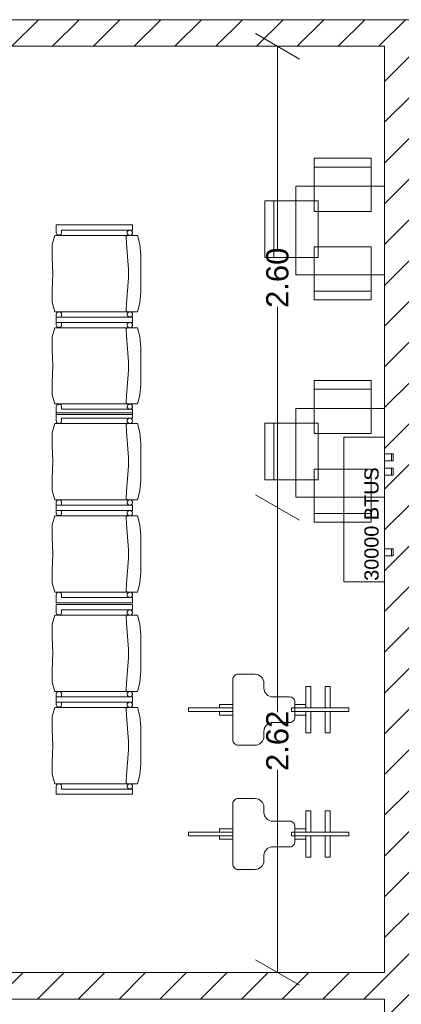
# Model space of a CAD drawing. Header units: millimetres. Extents: x 2826 to 3034, y 1533 to 1590.
# Tile 208 of 248: x 3008.32 to 3010.47, y 1575.43 to 1580.98. Entities that reach past the tile are written whole.
import ezdxf
from ezdxf.enums import TextEntityAlignment as Align

# ---------------------------------------------------------------- set-up
doc = ezdxf.new("R2010")
doc.units = ezdxf.units.MM
doc.layers.add('_Caneta_No__220', color=7, linetype='Continuous', lineweight=15, true_color=0x8a8a8a)
doc.styles.add('ESTILO_GERADO_2', font='arial.ttf')
pattern_1 = [(45, (0.02328, 0.61931), (-0.1149048, 0.1149048), [])]

# ---------------------------------------------------------------- blocks, each defined once
blk = doc.blocks.new('ARROWHEAD_2')
at = {"color": 0, "linetype": 'Continuous', "lineweight": 0}
for p, q in [((-0.378, -0.655), (0.378, 0.655)), ((0, 0), (-1, 0))]:
    blk.add_line(p, q, dxfattribs=at)
blk = doc.blocks.new('A$Cdd268059')
at = {"layer": '_Caneta_No__220'}
h = blk.add_hatch(dxfattribs=at)
h.set_pattern_fill('TIJOLO_COMUM_0005', color=256, style=0, pattern_type=2)
h.set_pattern_definition(pattern_1)
h.paths.add_polyline_path([(23.0533, 9.1406), (23.0533, 8.9906), (25.4138, 8.9906), (25.4138, 9.1406)])
h = blk.add_hatch(dxfattribs=at)
h.set_pattern_fill('TIJOLO_COMUM_0005', color=256, style=0, pattern_type=2)
h.set_pattern_definition(pattern_1)
h.paths.add_polyline_path([(25.3138, 1.9693), (25.3138, 8.9906), (25.1638, 8.9906), (25.1638, 1.9693)])
h = blk.add_hatch(dxfattribs=at)
h.set_pattern_fill('TIJOLO_COMUM_0005', color=256, style=0, pattern_type=2)
h.set_pattern_definition(pattern_1)
h.paths.add_polyline_path([(25.1638, 3.7698), (22.9318, 3.7698), (22.9318, 3.6198), (25.1638, 3.6198)])
for p, q in [((20.164, 9.1406), (26.2938, 9.1406)), ((25.1638, 8.9906), (18.8463, 8.9906)), ((25.1638, 3.7698), (25.1638, 8.9906)), ((24.561, 8.8006), (24.561, 7.8487)), ((25.0885, 8.31), (24.7685, 8.31)), ((24.5406, 7.7993), (24.5406, 8.1193)), ((23.3151, 7.9845), (23.3151, 7.9395)), ((23.7444, 7.9845), (23.3151, 7.9845)), ((23.3151, 7.9395), (23.3174, 7.9307)), ((23.3417, 7.9307), (23.3445, 7.9395)), ((23.3445, 7.9395), (23.3445, 7.9545)), ((23.3445, 7.9545), (23.7444, 7.9545)), ((23.7444, 7.9545), (23.7444, 7.9845)), ((23.3072, 7.9245), (23.2919, 7.8726)), ((23.773, 7.9245), (23.3072, 7.9245)), ((23.3174, 7.9307), (23.3249, 7.9252)), ((23.3249, 7.9252), (23.3342, 7.9252)), ((23.3342, 7.9252), (23.3417, 7.9307)), ((23.7094, 7.9172), (23.7096, 7.9186)), ((23.7094, 7.9165), (23.7094, 7.9172)), ((23.7104, 7.8785), (23.7094, 7.9165)), ((23.7096, 7.9186), (23.7101, 7.9199)), ((23.7101, 7.9199), (23.7108, 7.9211)), ((23.7108, 7.9211), (23.7117, 7.9222)), ((23.7117, 7.9222), (23.7128, 7.9231)), ((23.7128, 7.9231), (23.714, 7.9238)), ((23.714, 7.9238), (23.7153, 7.9243)), ((23.7153, 7.9243), (23.7167, 7.9245)), ((23.7856, 7.8742), (23.773, 7.9245)), ((23.2919, 7.8726), (23.2916, 7.8025)), ((23.7214, 7.733), (23.7104, 7.8785)), ((23.7906, 7.8115), (23.7856, 7.8742)), ((23.2916, 7.8025), (23.2958, 7.7095)), ((23.7906, 7.7095), (23.7906, 7.8115)), ((23.7214, 7.686), (23.7214, 7.733)), ((23.2958, 7.7095), (23.2916, 7.6165)), ((23.7104, 7.5405), (23.7214, 7.686)), ((23.7906, 7.6075), (23.7906, 7.7095)), ((23.2916, 7.6165), (23.2919, 7.5464)), ((23.7856, 7.5448), (23.7906, 7.6075)), ((25.0885, 7.6107), (24.7685, 7.6107)), ((23.2919, 7.5464), (23.3072, 7.4945)), ((23.3072, 7.4945), (23.773, 7.4945)), ((23.3249, 7.4938), (23.3174, 7.4883)), ((23.3342, 7.4938), (23.3249, 7.4938)), ((23.3417, 7.4883), (23.3342, 7.4938)), ((23.7094, 7.5025), (23.7104, 7.5405)), ((23.7094, 7.5018), (23.7094, 7.5025)), ((23.7096, 7.5004), (23.7094, 7.5018)), ((23.7101, 7.4991), (23.7096, 7.5004)), ((23.7108, 7.4979), (23.7101, 7.4991)), ((23.7117, 7.4968), (23.7108, 7.4979)), ((23.7128, 7.4959), (23.7117, 7.4968)), ((23.714, 7.4952), (23.7128, 7.4959)), ((23.773, 7.4945), (23.7856, 7.5448)), ((24.561, 6.5804), (24.561, 7.5223)), ((23.3174, 7.4883), (23.3151, 7.4795)), ((23.3151, 7.4795), (23.3151, 7.4345)), ((23.3151, 7.4642), (23.3151, 7.4192)), ((23.7444, 7.4642), (23.3151, 7.4642)), ((23.3445, 7.4795), (23.3417, 7.4883)), ((23.3445, 7.4645), (23.3445, 7.4795)), ((23.7444, 7.4645), (23.3445, 7.4645)), ((23.7444, 7.4345), (23.7444, 7.4645)), ((23.7444, 7.4342), (23.7444, 7.4642)), ((23.3072, 7.4042), (23.2919, 7.3523)), ((23.773, 7.4042), (23.3072, 7.4042)), ((23.3151, 7.4345), (23.7444, 7.4345)), ((23.3151, 7.4192), (23.3174, 7.4104)), ((23.3174, 7.4104), (23.3249, 7.4049)), ((23.3249, 7.4049), (23.3342, 7.4049)), ((23.3342, 7.4049), (23.3417, 7.4104)), ((23.3417, 7.4104), (23.3445, 7.4192)), ((23.3445, 7.4192), (23.3445, 7.4342)), ((23.3445, 7.4342), (23.7444, 7.4342)), ((23.7094, 7.3969), (23.7096, 7.3983)), ((23.7094, 7.3962), (23.7094, 7.3969)), ((23.7104, 7.3582), (23.7094, 7.3962)), ((23.7096, 7.3983), (23.7101, 7.3996)), ((23.7101, 7.3996), (23.7108, 7.4008)), ((23.7108, 7.4008), (23.7117, 7.4019)), ((23.7117, 7.4019), (23.7128, 7.4028)), ((23.7128, 7.4028), (23.714, 7.4035)), ((23.714, 7.4035), (23.7153, 7.404)), ((23.7153, 7.404), (23.7167, 7.4042)), ((23.7856, 7.3539), (23.773, 7.4042)), ((23.2919, 7.3523), (23.2916, 7.2822)), ((23.7214, 7.2127), (23.7104, 7.3582)), ((23.7906, 7.2912), (23.7856, 7.3539)), ((23.2916, 7.2822), (23.2958, 7.1892)), ((23.7906, 7.1892), (23.7906, 7.2912)), ((23.2958, 7.1892), (23.2916, 7.0962)), ((23.7104, 7.0202), (23.7214, 7.1657)), ((23.7214, 7.1657), (23.7214, 7.2127)), ((23.7906, 7.0872), (23.7906, 7.1892)), ((23.2916, 7.0962), (23.2919, 7.0261)), ((23.7856, 7.0245), (23.7906, 7.0872)), ((25.0885, 7.057), (24.7685, 7.057)), ((23.2919, 7.0261), (23.3072, 6.9742)), ((23.7094, 6.9822), (23.7104, 7.0202)), ((23.773, 6.9742), (23.7856, 7.0245)), ((23.3072, 6.9742), (23.773, 6.9742)), ((23.3174, 6.968), (23.3151, 6.9592)), ((23.3151, 6.9592), (23.3151, 6.9142)), ((23.3249, 6.9735), (23.3174, 6.968)), ((23.3342, 6.9735), (23.3249, 6.9735)), ((23.3417, 6.968), (23.3342, 6.9735)), ((23.3445, 6.9592), (23.3417, 6.968)), ((23.3445, 6.9442), (23.3445, 6.9592)), ((23.7444, 6.9442), (23.3445, 6.9442)), ((23.7094, 6.9815), (23.7094, 6.9822)), ((23.7096, 6.9801), (23.7094, 6.9815)), ((23.7101, 6.9788), (23.7096, 6.9801)), ((23.7108, 6.9776), (23.7101, 6.9788)), ((23.7117, 6.9765), (23.7108, 6.9776)), ((23.7128, 6.9756), (23.7117, 6.9765)), ((23.714, 6.9749), (23.7128, 6.9756)), ((23.7444, 6.9142), (23.7444, 6.9442)), ((23.3151, 6.9243), (23.3151, 6.8793)), ((23.7444, 6.9243), (23.3151, 6.9243)), ((23.3151, 6.9142), (23.7444, 6.9142)), ((23.3445, 6.8793), (23.3445, 6.8943)), ((23.3445, 6.8943), (23.7444, 6.8943)), ((23.7444, 6.8943), (23.7444, 6.9243)), ((23.3072, 6.8643), (23.2919, 6.8124)), ((23.773, 6.8643), (23.3072, 6.8643)), ((23.3151, 6.8793), (23.3174, 6.8705)), ((23.3174, 6.8705), (23.3249, 6.865)), ((23.3249, 6.865), (23.3342, 6.865)), ((23.3342, 6.865), (23.3417, 6.8705)), ((23.3417, 6.8705), (23.3445, 6.8793)), ((23.7094, 6.857), (23.7096, 6.8583)), ((23.7094, 6.8563), (23.7094, 6.857)), ((23.7104, 6.8183), (23.7094, 6.8563)), ((23.7096, 6.8583), (23.7101, 6.8597)), ((23.7101, 6.8597), (23.7108, 6.8609)), ((23.7108, 6.8609), (23.7117, 6.8619)), ((23.7117, 6.8619), (23.7128, 6.8628)), ((23.7128, 6.8628), (23.714, 6.8635)), ((23.714, 6.8635), (23.7153, 6.864)), ((23.7153, 6.864), (23.7167, 6.8643)), ((23.7856, 6.814), (23.773, 6.8643)), ((24.5406, 6.5462), (24.5406, 6.8662)), ((23.2919, 6.8124), (23.2916, 6.7422)), ((23.7214, 6.6728), (23.7104, 6.8183)), ((23.7906, 6.7513), (23.7856, 6.814)), ((23.2916, 6.7422), (23.2958, 6.6493)), ((23.7906, 6.6493), (23.7906, 6.7513)), ((23.7214, 6.6258), (23.7214, 6.6728)), ((23.2958, 6.6493), (23.2916, 6.5563)), ((23.7104, 6.4803), (23.7214, 6.6258)), ((23.7906, 6.5472), (23.7906, 6.6493)), ((23.2916, 6.5563), (23.2919, 6.4862)), ((23.7856, 6.4846), (23.7906, 6.5472)), ((23.2919, 6.4862), (23.3072, 6.4343)), ((23.7094, 6.4423), (23.7104, 6.4803)), ((23.7094, 6.4416), (23.7094, 6.4423)), ((23.7096, 6.4402), (23.7094, 6.4416)), ((23.7101, 6.4389), (23.7096, 6.4402)), ((23.7108, 6.4377), (23.7101, 6.4389)), ((23.773, 6.4343), (23.7856, 6.4846)), ((23.3072, 6.4343), (23.773, 6.4343)), ((23.3174, 6.4281), (23.3151, 6.4193)), ((23.3151, 6.4193), (23.3151, 6.3743)), ((23.3151, 6.404), (23.3151, 6.359)), ((23.7444, 6.404), (23.3151, 6.404)), ((23.3249, 6.4335), (23.3174, 6.4281)), ((23.3342, 6.4335), (23.3249, 6.4335)), ((23.3417, 6.4281), (23.3342, 6.4335)), ((23.3445, 6.4193), (23.3417, 6.4281)), ((23.3445, 6.4043), (23.3445, 6.4193)), ((23.7444, 6.4043), (23.3445, 6.4043)), ((23.7117, 6.4366), (23.7108, 6.4377)), ((23.7128, 6.4357), (23.7117, 6.4366)), ((23.714, 6.435), (23.7128, 6.4357)), ((23.7444, 6.3743), (23.7444, 6.4043)), ((23.7444, 6.374), (23.7444, 6.404)), ((23.3072, 6.344), (23.2919, 6.2921)), ((23.773, 6.344), (23.3072, 6.344)), ((23.3151, 6.3743), (23.7444, 6.3743)), ((23.3151, 6.359), (23.3174, 6.3502)), ((23.3174, 6.3502), (23.3249, 6.3447)), ((23.3249, 6.3447), (23.3342, 6.3447)), ((23.3342, 6.3447), (23.3417, 6.3502)), ((23.3417, 6.3502), (23.3445, 6.359)), ((23.3445, 6.359), (23.3445, 6.374)), ((23.3445, 6.374), (23.7444, 6.374)), ((23.7094, 6.3367), (23.7096, 6.3381)), ((23.7094, 6.336), (23.7094, 6.3367)), ((23.7104, 6.298), (23.7094, 6.336)), ((23.7096, 6.3381), (23.7101, 6.3394)), ((23.7101, 6.3394), (23.7108, 6.3406)), ((23.7108, 6.3406), (23.7117, 6.3417)), ((23.7117, 6.3417), (23.7128, 6.3426)), ((23.7128, 6.3426), (23.714, 6.3433)), ((23.714, 6.3433), (23.7153, 6.3437)), ((23.7153, 6.3437), (23.7167, 6.344)), ((23.7856, 6.2937), (23.773, 6.344)), ((25.0885, 6.3577), (24.7685, 6.3577)), ((23.2919, 6.2921), (23.2916, 6.2219)), ((23.7214, 6.1525), (23.7104, 6.298)), ((23.7906, 6.231), (23.7856, 6.2937)), ((23.2916, 6.2219), (23.2958, 6.129)), ((23.7906, 6.129), (23.7906, 6.231)), ((24.561, 6.2004), (24.561, 5.2379)), ((23.2958, 6.129), (23.2916, 6.036)), ((23.7214, 6.1055), (23.7214, 6.1525)), ((23.7906, 6.0269), (23.7906, 6.129)), ((23.7104, 5.96), (23.7214, 6.1055)), ((23.2916, 6.036), (23.2919, 5.9659)), ((23.7856, 5.9643), (23.7906, 6.0269)), ((23.2919, 5.9659), (23.3072, 5.914)), ((23.7094, 5.922), (23.7104, 5.96)), ((23.773, 5.914), (23.7856, 5.9643)), ((23.3072, 5.914), (23.773, 5.914)), ((23.3174, 5.9078), (23.3151, 5.899)), ((23.3151, 5.899), (23.3151, 5.854)), ((23.3249, 5.9132), (23.3174, 5.9078)), ((23.3342, 5.9132), (23.3249, 5.9132)), ((23.3417, 5.9078), (23.3342, 5.9132)), ((23.3445, 5.899), (23.3417, 5.9078)), ((23.3445, 5.884), (23.3445, 5.899)), ((23.7444, 5.884), (23.3445, 5.884)), ((23.7094, 5.9213), (23.7094, 5.922)), ((23.7096, 5.9199), (23.7094, 5.9213)), ((23.7101, 5.9186), (23.7096, 5.9199)), ((23.7108, 5.9174), (23.7101, 5.9186)), ((23.7117, 5.9163), (23.7108, 5.9174)), ((23.7128, 5.9154), (23.7117, 5.9163)), ((23.714, 5.9147), (23.7128, 5.9154)), ((23.7444, 5.854), (23.7444, 5.884)), ((23.3151, 5.854), (23.7444, 5.854)), ((23.3151, 5.8441), (23.3151, 5.7991)), ((23.7444, 5.8441), (23.3151, 5.8441)), ((23.7444, 5.8141), (23.7444, 5.8441)), ((23.3072, 5.7841), (23.2919, 5.7322)), ((23.773, 5.7841), (23.3072, 5.7841)), ((23.3151, 5.7991), (23.3174, 5.7903)), ((23.3174, 5.7903), (23.3249, 5.7849)), ((23.3249, 5.7849), (23.3342, 5.7849)), ((23.3342, 5.7849), (23.3417, 5.7903)), ((23.3417, 5.7903), (23.3445, 5.7991)), ((23.3445, 5.7991), (23.3445, 5.8141)), ((23.3445, 5.8141), (23.7444, 5.8141)), ((23.7094, 5.7768), (23.7096, 5.7782)), ((23.7094, 5.7761), (23.7094, 5.7768)), ((23.7104, 5.7381), (23.7094, 5.7761)), ((23.7096, 5.7782), (23.7101, 5.7795)), ((23.7101, 5.7795), (23.7108, 5.7807)), ((23.7108, 5.7807), (23.7117, 5.7818)), ((23.7117, 5.7818), (23.7128, 5.7827)), ((23.7128, 5.7827), (23.714, 5.7834)), ((23.714, 5.7834), (23.7153, 5.7839)), ((23.7153, 5.7839), (23.7167, 5.7841)), ((23.7856, 5.7338), (23.773, 5.7841)), ((23.2919, 5.7322), (23.2916, 5.6621)), ((23.7214, 5.5926), (23.7104, 5.7381)), ((23.7906, 5.6711), (23.7856, 5.7338)), ((23.2916, 5.6621), (23.2958, 5.5691)), ((23.7906, 5.5691), (23.7906, 5.6711)), ((23.2958, 5.5691), (23.2916, 5.4762)), ((23.7214, 5.5456), (23.7214, 5.5926)), ((23.7906, 5.4671), (23.7906, 5.5691)), ((23.7104, 5.4001), (23.7214, 5.5456)), ((23.2916, 5.4762), (23.2919, 5.406)), ((23.7856, 5.4044), (23.7906, 5.4671)), ((23.2919, 5.406), (23.3072, 5.3541)), ((23.7094, 5.3621), (23.7104, 5.4001)), ((23.773, 5.3541), (23.7856, 5.4044)), ((23.3072, 5.3541), (23.773, 5.3541)), ((23.3174, 5.3479), (23.3151, 5.3391)), ((23.3151, 5.3391), (23.3151, 5.2941)), ((23.3249, 5.3534), (23.3174, 5.3479)), ((23.3342, 5.3534), (23.3249, 5.3534)), ((23.3417, 5.3479), (23.3342, 5.3534)), ((23.3445, 5.3391), (23.3417, 5.3479)), ((23.3445, 5.3241), (23.3445, 5.3391)), ((23.7094, 5.3614), (23.7094, 5.3621)), ((23.7096, 5.36), (23.7094, 5.3614)), ((23.7101, 5.3587), (23.7096, 5.36)), ((23.7108, 5.3575), (23.7101, 5.3587)), ((23.7117, 5.3564), (23.7108, 5.3575)), ((23.7128, 5.3555), (23.7117, 5.3564)), ((23.714, 5.3548), (23.7128, 5.3555)), ((23.3151, 5.3238), (23.3151, 5.2788)), ((23.7444, 5.3238), (23.3151, 5.3238)), ((23.3151, 5.2941), (23.7444, 5.2941)), ((23.3151, 5.2788), (23.3174, 5.27)), ((23.3417, 5.27), (23.3445, 5.2788)), ((23.7444, 5.3241), (23.3445, 5.3241)), ((23.3445, 5.2788), (23.3445, 5.2938)), ((23.3445, 5.2938), (23.7444, 5.2938)), ((23.7444, 5.2941), (23.7444, 5.3241)), ((23.7444, 5.2938), (23.7444, 5.3238)), ((23.3072, 5.2638), (23.2919, 5.2119)), ((23.773, 5.2638), (23.3072, 5.2638)), ((23.3174, 5.27), (23.3249, 5.2646)), ((23.3249, 5.2646), (23.3342, 5.2646)), ((23.3342, 5.2646), (23.3417, 5.27)), ((23.7094, 5.2565), (23.7096, 5.2579)), ((23.7094, 5.2558), (23.7094, 5.2565)), ((23.7104, 5.2178), (23.7094, 5.2558)), ((23.7096, 5.2579), (23.7101, 5.2592)), ((23.7101, 5.2592), (23.7108, 5.2604)), ((23.7214, 5.0723), (23.7104, 5.2178)), ((23.7108, 5.2604), (23.7117, 5.2615)), ((23.7117, 5.2615), (23.7128, 5.2624)), ((23.7128, 5.2624), (23.714, 5.2631)), ((23.714, 5.2631), (23.7153, 5.2636)), ((23.7153, 5.2636), (23.7167, 5.2638)), ((23.7856, 5.2135), (23.773, 5.2638)), ((23.2919, 5.2119), (23.2916, 5.1418)), ((23.7906, 5.1509), (23.7856, 5.2135)), ((23.2916, 5.1418), (23.2958, 5.0488)), ((23.7906, 5.0488), (23.7906, 5.1509)), ((23.7214, 5.0253), (23.7214, 5.0723)), ((23.2958, 5.0488), (23.2916, 4.9559)), ((23.7104, 4.8798), (23.7214, 5.0253)), ((23.7906, 4.9468), (23.7906, 5.0488)), ((23.2916, 4.9559), (23.2919, 4.8857)), ((23.7856, 4.8841), (23.7906, 4.9468)), ((23.2919, 4.8857), (23.3072, 4.8338)), ((24.561, 3.9598), (24.561, 4.9123)), ((23.3072, 4.8338), (23.773, 4.8338)), ((23.3249, 4.8331), (23.3174, 4.8276)), ((23.3342, 4.8331), (23.3249, 4.8331)), ((23.3417, 4.8276), (23.3342, 4.8331)), ((23.7094, 4.8418), (23.7104, 4.8798)), ((23.7094, 4.8411), (23.7094, 4.8418)), ((23.7096, 4.8397), (23.7094, 4.8411)), ((23.7101, 4.8384), (23.7096, 4.8397)), ((23.7108, 4.8372), (23.7101, 4.8384)), ((23.7117, 4.8361), (23.7108, 4.8372)), ((23.7128, 4.8352), (23.7117, 4.8361)), ((23.714, 4.8345), (23.7128, 4.8352)), ((23.773, 4.8338), (23.7856, 4.8841)), ((23.3174, 4.8276), (23.3151, 4.8188)), ((23.3151, 4.8188), (23.3151, 4.7738)), ((23.3151, 4.7738), (23.7444, 4.7738)), ((23.3445, 4.8188), (23.3417, 4.8276)), ((23.3445, 4.8038), (23.3445, 4.8188)), ((23.7444, 4.8038), (23.3445, 4.8038)), ((23.7444, 4.7738), (23.7444, 4.8038)), ((18.8463, 3.7698), (25.1638, 3.7698)), ((25.1638, 3.6198), (22.9318, 3.6198)), ((25.1638, 0.0415), (25.1638, 3.6198))]:
    blk.add_line(p, q, dxfattribs=at)
for points in [[(25.4138, 9.1406), (23.0533, 9.1406)], [(23.0533, 8.9906), (25.1638, 8.9906)], [(25.1638, 8.9906), (25.1638, 3.7698)], [(25.1638, 3.7698), (22.9318, 3.7698)], [(22.9318, 3.6198), (25.1638, 3.6198)], [(25.1638, 3.6198), (25.1638, 1.8193)]]:
    blk.add_lwpolyline(points, dxfattribs=at)
for points in [[(25.0885, 8.06), (24.7685, 8.06), (24.7685, 8.36), (25.0885, 8.36)], [(25.1638, 8.2014), (25.1638, 7.7014), (24.6638, 7.7014), (24.6638, 8.2014)], [(24.7906, 7.7993), (24.7906, 8.1193), (24.4906, 8.1193), (24.4906, 7.7993)], [(23.3151, 7.9845), (23.3151, 7.9395), (23.3174, 7.9307), (23.3249, 7.9252), (23.3342, 7.9252), (23.3417, 7.9307), (23.3445, 7.9395), (23.3445, 7.9545), (23.7444, 7.9545), (23.7444, 7.9845)], [(23.7444, 7.9395), (23.7441, 7.9421), (23.7435, 7.9446), (23.7424, 7.947), (23.7409, 7.9491), (23.739, 7.951), (23.7369, 7.9525), (23.7345, 7.9536), (23.732, 7.9543), (23.7294, 7.9545), (23.7268, 7.9543), (23.7242, 7.9536), (23.7219, 7.9525), (23.7197, 7.951), (23.7179, 7.9491), (23.7164, 7.947), (23.7153, 7.9446), (23.7146, 7.9421), (23.7144, 7.9395), (23.7146, 7.9369), (23.7153, 7.9344), (23.7164, 7.932), (23.7179, 7.9299), (23.7197, 7.928), (23.7219, 7.9265), (23.7242, 7.9254), (23.7268, 7.9247), (23.7294, 7.9245), (23.732, 7.9247), (23.7345, 7.9254), (23.7369, 7.9265), (23.739, 7.928), (23.7409, 7.9299), (23.7424, 7.932), (23.7435, 7.9344), (23.7441, 7.9369)], [(23.3072, 7.9245), (23.2919, 7.8726), (23.2916, 7.8025), (23.2958, 7.7095), (23.2916, 7.6165), (23.2919, 7.5464), (23.3072, 7.4945), (23.773, 7.4945), (23.7856, 7.5448), (23.7906, 7.6075), (23.7906, 7.7095), (23.7906, 7.8115), (23.7856, 7.8742), (23.773, 7.9245)], [(25.0885, 7.8607), (24.7685, 7.8607), (24.7685, 7.5607), (25.0885, 7.5607)], [(23.3445, 7.4645), (23.3445, 7.4795), (23.3417, 7.4883), (23.3342, 7.4938), (23.3249, 7.4938), (23.3174, 7.4883), (23.3151, 7.4795), (23.3151, 7.4345), (23.7444, 7.4345), (23.7444, 7.4645)], [(23.7444, 7.4795), (23.7441, 7.4821), (23.7435, 7.4846), (23.7424, 7.487), (23.7409, 7.4891), (23.739, 7.491), (23.7369, 7.4925), (23.7345, 7.4936), (23.732, 7.4943), (23.7294, 7.4945), (23.7268, 7.4943), (23.7242, 7.4936), (23.7219, 7.4925), (23.7197, 7.491), (23.7179, 7.4891), (23.7164, 7.487), (23.7153, 7.4846), (23.7146, 7.4821), (23.7144, 7.4795), (23.7146, 7.4769), (23.7153, 7.4744), (23.7164, 7.472), (23.7179, 7.4699), (23.7197, 7.468), (23.7219, 7.4665), (23.7242, 7.4654), (23.7268, 7.4647), (23.7294, 7.4645), (23.732, 7.4647), (23.7345, 7.4654), (23.7369, 7.4665), (23.739, 7.468), (23.7409, 7.4699), (23.7424, 7.472), (23.7435, 7.4744), (23.7441, 7.4769)], [(23.3151, 7.4642), (23.3151, 7.4192), (23.3174, 7.4104), (23.3249, 7.4049), (23.3342, 7.4049), (23.3417, 7.4104), (23.3445, 7.4192), (23.3445, 7.4342), (23.7444, 7.4342), (23.7444, 7.4642)], [(23.3072, 7.4042), (23.2919, 7.3523), (23.2916, 7.2822), (23.2958, 7.1892), (23.2916, 7.0962), (23.2919, 7.0261), (23.3072, 6.9742), (23.773, 6.9742), (23.7856, 7.0245), (23.7906, 7.0872), (23.7906, 7.1892), (23.7906, 7.2912), (23.7856, 7.3539), (23.773, 7.4042)], [(23.7444, 7.4192), (23.7441, 7.4218), (23.7435, 7.4243), (23.7424, 7.4267), (23.7409, 7.4288), (23.739, 7.4307), (23.7369, 7.4322), (23.7345, 7.4333), (23.732, 7.434), (23.7294, 7.4342), (23.7268, 7.434), (23.7242, 7.4333), (23.7219, 7.4322), (23.7197, 7.4307), (23.7179, 7.4288), (23.7164, 7.4267), (23.7153, 7.4243), (23.7146, 7.4218), (23.7144, 7.4192), (23.7146, 7.4166), (23.7153, 7.4141), (23.7164, 7.4117), (23.7179, 7.4096), (23.7197, 7.4077), (23.7219, 7.4062), (23.7242, 7.4051), (23.7268, 7.4044), (23.7294, 7.4042), (23.732, 7.4044), (23.7345, 7.4051), (23.7369, 7.4062), (23.739, 7.4077), (23.7409, 7.4096), (23.7424, 7.4117), (23.7435, 7.4141), (23.7441, 7.4166)], [(25.0885, 6.807), (24.7685, 6.807), (24.7685, 7.107), (25.0885, 7.107)], [(23.3445, 6.9442), (23.3445, 6.9592), (23.3417, 6.968), (23.3342, 6.9735), (23.3249, 6.9735), (23.3174, 6.968), (23.3151, 6.9592), (23.3151, 6.9142), (23.7444, 6.9142), (23.7444, 6.9442)], [(23.7444, 6.9592), (23.7441, 6.9618), (23.7435, 6.9643), (23.7424, 6.9667), (23.7409, 6.9688), (23.739, 6.9707), (23.7369, 6.9722), (23.7345, 6.9733), (23.732, 6.974), (23.7294, 6.9742), (23.7268, 6.974), (23.7242, 6.9733), (23.7219, 6.9722), (23.7197, 6.9707), (23.7179, 6.9688), (23.7164, 6.9667), (23.7153, 6.9643), (23.7146, 6.9618), (23.7144, 6.9592), (23.7146, 6.9566), (23.7153, 6.9541), (23.7164, 6.9517), (23.7179, 6.9496), (23.7197, 6.9477), (23.7219, 6.9462), (23.7242, 6.9451), (23.7268, 6.9444), (23.7294, 6.9442), (23.732, 6.9444), (23.7345, 6.9451), (23.7369, 6.9462), (23.739, 6.9477), (23.7409, 6.9496), (23.7424, 6.9517), (23.7435, 6.9541), (23.7441, 6.9566)], [(25.1638, 6.9483), (25.1638, 6.4483), (24.6638, 6.4483), (24.6638, 6.9483)], [(23.3151, 6.9243), (23.3151, 6.8793), (23.3174, 6.8705), (23.3249, 6.865), (23.3342, 6.865), (23.3417, 6.8705), (23.3445, 6.8793), (23.3445, 6.8943), (23.7444, 6.8943), (23.7444, 6.9243)], [(23.7444, 6.8793), (23.7441, 6.8819), (23.7435, 6.8844), (23.7424, 6.8868), (23.7409, 6.8889), (23.739, 6.8908), (23.7369, 6.8923), (23.7345, 6.8934), (23.732, 6.894), (23.7294, 6.8943), (23.7268, 6.894), (23.7242, 6.8934), (23.7219, 6.8923), (23.7197, 6.8908), (23.7179, 6.8889), (23.7164, 6.8868), (23.7153, 6.8844), (23.7146, 6.8819), (23.7144, 6.8793), (23.7146, 6.8767), (23.7153, 6.8741), (23.7164, 6.8718), (23.7179, 6.8696), (23.7197, 6.8678), (23.7219, 6.8663), (23.7242, 6.8652), (23.7268, 6.8645), (23.7294, 6.8643), (23.732, 6.8645), (23.7345, 6.8652), (23.7369, 6.8663), (23.739, 6.8678), (23.7409, 6.8696), (23.7424, 6.8718), (23.7435, 6.8741), (23.7441, 6.8767)], [(23.3072, 6.8643), (23.2919, 6.8124), (23.2916, 6.7422), (23.2958, 6.6493), (23.2916, 6.5563), (23.2919, 6.4862), (23.3072, 6.4343), (23.773, 6.4343), (23.7856, 6.4846), (23.7906, 6.5472), (23.7906, 6.6493), (23.7906, 6.7513), (23.7856, 6.814), (23.773, 6.8643)], [(24.7906, 6.5462), (24.7906, 6.8662), (24.4906, 6.8662), (24.4906, 6.5462)], [(25.1638, 6.788), (24.9351, 6.788), (24.9351, 5.9723), (25.1638, 5.9723)], [(25.1638, 6.693), (25.1638, 6.653), (25.2038, 6.653), (25.2038, 6.693)], [(25.2038, 6.653), (25.2138, 6.653), (25.2138, 6.693), (25.2038, 6.693)], [(25.0885, 6.6077), (24.7685, 6.6077), (24.7685, 6.3077), (25.0885, 6.3077)], [(25.1638, 6.613), (25.1638, 6.573), (25.2038, 6.573), (25.2038, 6.613)], [(25.2038, 6.573), (25.2138, 6.573), (25.2138, 6.613), (25.2038, 6.613)], [(23.3445, 6.4043), (23.3445, 6.4193), (23.3417, 6.4281), (23.3342, 6.4335), (23.3249, 6.4335), (23.3174, 6.4281), (23.3151, 6.4193), (23.3151, 6.3743), (23.7444, 6.3743), (23.7444, 6.4043)], [(23.3151, 6.404), (23.3151, 6.359), (23.3174, 6.3502), (23.3249, 6.3447), (23.3342, 6.3447), (23.3417, 6.3502), (23.3445, 6.359), (23.3445, 6.374), (23.7444, 6.374), (23.7444, 6.404)], [(23.7444, 6.4193), (23.7441, 6.4219), (23.7435, 6.4244), (23.7424, 6.4268), (23.7409, 6.4289), (23.739, 6.4308), (23.7369, 6.4323), (23.7345, 6.4334), (23.732, 6.434), (23.7294, 6.4343), (23.7268, 6.434), (23.7242, 6.4334), (23.7219, 6.4323), (23.7197, 6.4308), (23.7179, 6.4289), (23.7164, 6.4268), (23.7153, 6.4244), (23.7146, 6.4219), (23.7144, 6.4193), (23.7146, 6.4167), (23.7153, 6.4141), (23.7164, 6.4118), (23.7179, 6.4096), (23.7197, 6.4078), (23.7219, 6.4063), (23.7242, 6.4052), (23.7268, 6.4045), (23.7294, 6.4043), (23.732, 6.4045), (23.7345, 6.4052), (23.7369, 6.4063), (23.739, 6.4078), (23.7409, 6.4096), (23.7424, 6.4118), (23.7435, 6.4141), (23.7441, 6.4167)], [(23.3072, 6.344), (23.2919, 6.2921), (23.2916, 6.2219), (23.2958, 6.129), (23.2916, 6.036), (23.2919, 5.9659), (23.3072, 5.914), (23.773, 5.914), (23.7856, 5.9643), (23.7906, 6.0269), (23.7906, 6.129), (23.7906, 6.231), (23.7856, 6.2937), (23.773, 6.344)], [(23.7444, 6.359), (23.7441, 6.3616), (23.7435, 6.3641), (23.7424, 6.3665), (23.7409, 6.3686), (23.739, 6.3705), (23.7369, 6.372), (23.7345, 6.3731), (23.732, 6.3737), (23.7294, 6.374), (23.7268, 6.3737), (23.7242, 6.3731), (23.7219, 6.372), (23.7197, 6.3705), (23.7179, 6.3686), (23.7164, 6.3665), (23.7153, 6.3641), (23.7146, 6.3616), (23.7144, 6.359), (23.7146, 6.3564), (23.7153, 6.3538), (23.7164, 6.3515), (23.7179, 6.3493), (23.7197, 6.3475), (23.7219, 6.346), (23.7242, 6.3449), (23.7268, 6.3442), (23.7294, 6.344), (23.732, 6.3442), (23.7345, 6.3449), (23.7369, 6.346), (23.739, 6.3475), (23.7409, 6.3493), (23.7424, 6.3515), (23.7435, 6.3538), (23.7441, 6.3564)], [(25.1638, 6.158), (25.1638, 6.118), (25.2038, 6.118), (25.2038, 6.158)], [(25.2038, 6.118), (25.2138, 6.118), (25.2138, 6.158), (25.2038, 6.158)], [(23.3445, 5.884), (23.3445, 5.899), (23.3417, 5.9078), (23.3342, 5.9132), (23.3249, 5.9132), (23.3174, 5.9078), (23.3151, 5.899), (23.3151, 5.854), (23.7444, 5.854), (23.7444, 5.884)], [(23.7444, 5.899), (23.7441, 5.9016), (23.7435, 5.9041), (23.7424, 5.9065), (23.7409, 5.9086), (23.739, 5.9105), (23.7369, 5.912), (23.7345, 5.9131), (23.732, 5.9137), (23.7294, 5.914), (23.7268, 5.9137), (23.7242, 5.9131), (23.7219, 5.912), (23.7197, 5.9105), (23.7179, 5.9086), (23.7164, 5.9065), (23.7153, 5.9041), (23.7146, 5.9016), (23.7144, 5.899), (23.7146, 5.8964), (23.7153, 5.8938), (23.7164, 5.8915), (23.7179, 5.8893), (23.7197, 5.8875), (23.7219, 5.886), (23.7242, 5.8849), (23.7268, 5.8842), (23.7294, 5.884), (23.732, 5.8842), (23.7345, 5.8849), (23.7369, 5.886), (23.739, 5.8875), (23.7409, 5.8893), (23.7424, 5.8915), (23.7435, 5.8938), (23.7441, 5.8964)], [(23.3151, 5.8441), (23.3151, 5.7991), (23.3174, 5.7903), (23.3249, 5.7849), (23.3342, 5.7849), (23.3417, 5.7903), (23.3445, 5.7991), (23.3445, 5.8141), (23.7444, 5.8141), (23.7444, 5.8441)], [(23.3072, 5.7841), (23.2919, 5.7322), (23.2916, 5.6621), (23.2958, 5.5691), (23.2916, 5.4762), (23.2919, 5.406), (23.3072, 5.3541), (23.773, 5.3541), (23.7856, 5.4044), (23.7906, 5.4671), (23.7906, 5.5691), (23.7906, 5.6711), (23.7856, 5.7338), (23.773, 5.7841)], [(23.7444, 5.7991), (23.7441, 5.8017), (23.7435, 5.8042), (23.7424, 5.8066), (23.7409, 5.8088), (23.739, 5.8106), (23.7369, 5.8121), (23.7345, 5.8132), (23.732, 5.8139), (23.7294, 5.8141), (23.7268, 5.8139), (23.7242, 5.8132), (23.7219, 5.8121), (23.7197, 5.8106), (23.7179, 5.8088), (23.7164, 5.8066), (23.7153, 5.8042), (23.7146, 5.8017), (23.7144, 5.7991), (23.7146, 5.7965), (23.7153, 5.794), (23.7164, 5.7916), (23.7179, 5.7895), (23.7197, 5.7876), (23.7219, 5.7861), (23.7242, 5.785), (23.7268, 5.7843), (23.7294, 5.7841), (23.732, 5.7843), (23.7345, 5.785), (23.7369, 5.7861), (23.739, 5.7876), (23.7409, 5.7895), (23.7424, 5.7916), (23.7435, 5.794), (23.7441, 5.7965)], [(23.3445, 5.3241), (23.3445, 5.3391), (23.3417, 5.3479), (23.3342, 5.3534), (23.3249, 5.3534), (23.3174, 5.3479), (23.3151, 5.3391), (23.3151, 5.2941), (23.7444, 5.2941), (23.7444, 5.3241)], [(23.7444, 5.3391), (23.7441, 5.3417), (23.7435, 5.3442), (23.7424, 5.3466), (23.7409, 5.3488), (23.739, 5.3506), (23.7369, 5.3521), (23.7345, 5.3532), (23.732, 5.3539), (23.7294, 5.3541), (23.7268, 5.3539), (23.7242, 5.3532), (23.7219, 5.3521), (23.7197, 5.3506), (23.7179, 5.3488), (23.7164, 5.3466), (23.7153, 5.3442), (23.7146, 5.3417), (23.7144, 5.3391), (23.7146, 5.3365), (23.7153, 5.334), (23.7164, 5.3316), (23.7179, 5.3295), (23.7197, 5.3276), (23.7219, 5.3261), (23.7242, 5.325), (23.7268, 5.3243), (23.7294, 5.3241), (23.732, 5.3243), (23.7345, 5.325), (23.7369, 5.3261), (23.739, 5.3276), (23.7409, 5.3295), (23.7424, 5.3316), (23.7435, 5.334), (23.7441, 5.3365)], [(24.7212, 5.3809), (24.7492, 5.3809), (24.7492, 5.2609), (24.7212, 5.2609)], [(24.8302, 5.3809), (24.8582, 5.3809), (24.8582, 5.2609), (24.8302, 5.2609)], [(23.3151, 5.3238), (23.3151, 5.2788), (23.3174, 5.27), (23.3249, 5.2646), (23.3342, 5.2646), (23.3417, 5.27), (23.3445, 5.2788), (23.3445, 5.2938), (23.7444, 5.2938), (23.7444, 5.3238)], [(23.7444, 5.2788), (23.7441, 5.2814), (23.7435, 5.284), (23.7424, 5.2863), (23.7409, 5.2885), (23.739, 5.2903), (23.7369, 5.2918), (23.7345, 5.2929), (23.732, 5.2936), (23.7294, 5.2938), (23.7268, 5.2936), (23.7242, 5.2929), (23.7219, 5.2918), (23.7197, 5.2903), (23.7179, 5.2885), (23.7164, 5.2863), (23.7153, 5.284), (23.7146, 5.2814), (23.7144, 5.2788), (23.7146, 5.2762), (23.7153, 5.2737), (23.7164, 5.2713), (23.7179, 5.2692), (23.7197, 5.2673), (23.7219, 5.2658), (23.7242, 5.2647), (23.7268, 5.2641), (23.7294, 5.2638), (23.732, 5.2641), (23.7345, 5.2647), (23.7369, 5.2658), (23.739, 5.2673), (23.7409, 5.2692), (23.7424, 5.2713), (23.7435, 5.2737), (23.7441, 5.2762)], [(24.3098, 5.2809), (24.3098, 5.2609), (24.2348, 5.2609), (24.2348, 5.2809)], [(24.7212, 5.2809), (24.7212, 5.2609), (24.6598, 5.2609), (24.6598, 5.2809)], [(23.3072, 5.2638), (23.2919, 5.2119), (23.2916, 5.1418), (23.2958, 5.0488), (23.2916, 4.9559), (23.2919, 4.8857), (23.3072, 4.8338), (23.773, 4.8338), (23.7856, 4.8841), (23.7906, 4.9468), (23.7906, 5.0488), (23.7906, 5.1509), (23.7856, 5.2135), (23.773, 5.2638)], [(24.3098, 5.2409), (24.0603, 5.2409), (24.0603, 5.2609), (24.3098, 5.2609)], [(24.3098, 5.2409), (24.3098, 5.2209), (24.2348, 5.2209), (24.2348, 5.2409)], [(24.9629, 5.2609), (24.9629, 5.2409), (24.6394, 5.2409), (24.6394, 5.2609)], [(24.6598, 5.2209), (24.6598, 5.2409), (24.7212, 5.2409), (24.7212, 5.2209)], [(24.7492, 5.1209), (24.7212, 5.1209), (24.7212, 5.2409), (24.7492, 5.2409)], [(24.8302, 5.2409), (24.8582, 5.2409), (24.8582, 5.1209), (24.8302, 5.1209)], [(23.3445, 4.8038), (23.3445, 4.8188), (23.3417, 4.8276), (23.3342, 4.8331), (23.3249, 4.8331), (23.3174, 4.8276), (23.3151, 4.8188), (23.3151, 4.7738), (23.7444, 4.7738), (23.7444, 4.8038)], [(23.7444, 4.8188), (23.7441, 4.8214), (23.7435, 4.824), (23.7424, 4.8263), (23.7409, 4.8285), (23.739, 4.8303), (23.7369, 4.8318), (23.7345, 4.8329), (23.732, 4.8336), (23.7294, 4.8338), (23.7268, 4.8336), (23.7242, 4.8329), (23.7219, 4.8318), (23.7197, 4.8303), (23.7179, 4.8285), (23.7164, 4.8263), (23.7153, 4.824), (23.7146, 4.8214), (23.7144, 4.8188), (23.7146, 4.8162), (23.7153, 4.8137), (23.7164, 4.8113), (23.7179, 4.8092), (23.7197, 4.8073), (23.7219, 4.8058), (23.7242, 4.8047), (23.7268, 4.8041), (23.7294, 4.8038), (23.732, 4.8041), (23.7345, 4.8047), (23.7369, 4.8058), (23.739, 4.8073), (23.7409, 4.8092), (23.7424, 4.8113), (23.7435, 4.8137), (23.7441, 4.8162)], [(24.7212, 4.6802), (24.7492, 4.6802), (24.7492, 4.5602), (24.7212, 4.5602)], [(24.8302, 4.6802), (24.8582, 4.6802), (24.8582, 4.5602), (24.8302, 4.5602)], [(24.3098, 4.5402), (24.0603, 4.5402), (24.0603, 4.5602), (24.3098, 4.5602)], [(24.3098, 4.5802), (24.3098, 4.5602), (24.2348, 4.5602), (24.2348, 4.5802)], [(24.9629, 4.5602), (24.9629, 4.5402), (24.6394, 4.5402), (24.6394, 4.5602)], [(24.7212, 4.5802), (24.7212, 4.5602), (24.6598, 4.5602), (24.6598, 4.5802)], [(24.3098, 4.5402), (24.3098, 4.5202), (24.2348, 4.5202), (24.2348, 4.5402)], [(24.6598, 4.5202), (24.6598, 4.5402), (24.7212, 4.5402), (24.7212, 4.5202)], [(24.7492, 4.4202), (24.7212, 4.4202), (24.7212, 4.5402), (24.7492, 4.5402)], [(24.8302, 4.5402), (24.8582, 4.5402), (24.8582, 4.4202), (24.8302, 4.4202)]]:
    blk.add_lwpolyline(points, close=True, dxfattribs=at)
for points in [[(24.3398, 5.0509, -0.414214), (24.3098, 5.0809), (24.3098, 5.4209, -0.414214), (24.3398, 5.4509), (24.4348, 5.4509, -0.414214), (24.4848, 5.4009), (24.4848, 5.3729, 0.414214), (24.5348, 5.3229), (24.6298, 5.3229, -0.414214), (24.6598, 5.2929), (24.6598, 5.2089, -0.414214), (24.6298, 5.1789), (24.5348, 5.1789, 0.414214), (24.4848, 5.1289), (24.4848, 5.1009, -0.414214), (24.4348, 5.0509)], [(24.3398, 4.3502, -0.414214), (24.3098, 4.3802), (24.3098, 4.7202, -0.414214), (24.3398, 4.7502), (24.4348, 4.7502, -0.414214), (24.4848, 4.7002), (24.4848, 4.6722, 0.414214), (24.5348, 4.6222), (24.6298, 4.6222, -0.414214), (24.6598, 4.5922), (24.6598, 4.5082, -0.414214), (24.6298, 4.4782), (24.5348, 4.4782, 0.414214), (24.4848, 4.4282), (24.4848, 4.4002, -0.414214), (24.4348, 4.3502)]]:
    blk.add_lwpolyline(points, format="xyb", close=True, dxfattribs=at)
for centre, start_param, end_param in [((23.7294, 7.9395), 4.712389, 7.853982), ((23.7294, 7.9395), 1.570796, 4.712389), ((23.7294, 7.4795), 4.712389, 7.853982), ((23.7294, 7.4795), 1.570796, 4.712389), ((23.7294, 7.4192), 4.712389, 7.853982), ((23.7294, 7.4192), 1.570796, 4.712389), ((23.7294, 6.9592), 4.712389, 7.853982), ((23.7294, 6.9592), 1.570796, 4.712389), ((23.7294, 6.8793), 4.712389, 7.853982), ((23.7294, 6.8793), 1.570796, 4.712389), ((23.7294, 6.4193), 4.712389, 7.853982), ((23.7294, 6.4193), 1.570796, 4.712389), ((23.7294, 6.359), 4.712389, 7.853982), ((23.7294, 6.359), 1.570796, 4.712389), ((23.7294, 5.899), 4.712389, 7.853982), ((23.7294, 5.899), 1.570796, 4.712389), ((23.7294, 5.7991), 4.712389, 7.853982), ((23.7294, 5.7991), 1.570796, 4.712389), ((23.7294, 5.3391), 4.712389, 7.853982), ((23.7294, 5.3391), 1.570796, 4.712389), ((23.7294, 5.2788), 4.712389, 7.853982), ((23.7294, 5.2788), 1.570796, 4.712389), ((23.7294, 4.8188), 4.712389, 7.853982), ((23.7294, 4.8188), 1.570796, 4.712389)]:
    blk.add_ellipse(centre, major_axis=(0, 0.015), ratio=0.9996, start_param=start_param, end_param=end_param, dxfattribs=at)
at = {"layer": '_Caneta_No__220', "xscale": 0.19, "yscale": 0.19, "zscale": 0.19}
for p, rotation in [((24.561, 8.9906), 90), ((24.561, 6.3904), 270), ((24.561, 6.3904), 90), ((24.561, 3.7698), 270)]:
    blk.add_blockref('ARROWHEAD_2', p, dxfattribs=dict(at, rotation=rotation))
at = {"layer": '_Caneta_No__220', "style": 'ESTILO_GERADO_2'}
blk.add_text('30000 BTUS', height=0.08, rotation=90, dxfattribs=at).set_placement((25.1308, 5.9776))
at = {"layer": '_Caneta_No__220', "char_height": 0.125, "attachment_point": 5, "rotation": 90, "style": 'ESTILO_GERADO_2'}
for s, insert in [('\\A1;2.60', (24.561, 7.6855)), ('\\A1;2.62', (24.561, 5.0751))]:
    blk.add_mtext(s, dxfattribs=dict(at, insert=insert))
at = {"layer": '_Caneta_No__220', "style": 'ESTILO_GERADO_2'}
for p in [(34.4309, 10.5457), (35.0309, 10.5457)]:
    blk.add_attdef('txt', text='', height=0.12, dxfattribs=at).set_placement(p, align=Align.MIDDLE_CENTER)
blk.add_attdef('txt', text='', height=0.12, rotation=90, dxfattribs=at).set_placement((1.2958, 6.4033), align=Align.MIDDLE_CENTER)

msp = doc.modelspace()

# ---------------------------------------------------------------- block references
msp.add_blockref('A$Cdd268059', (2985.2094, 1571.8422))

doc.saveas('drawing.dxf')
